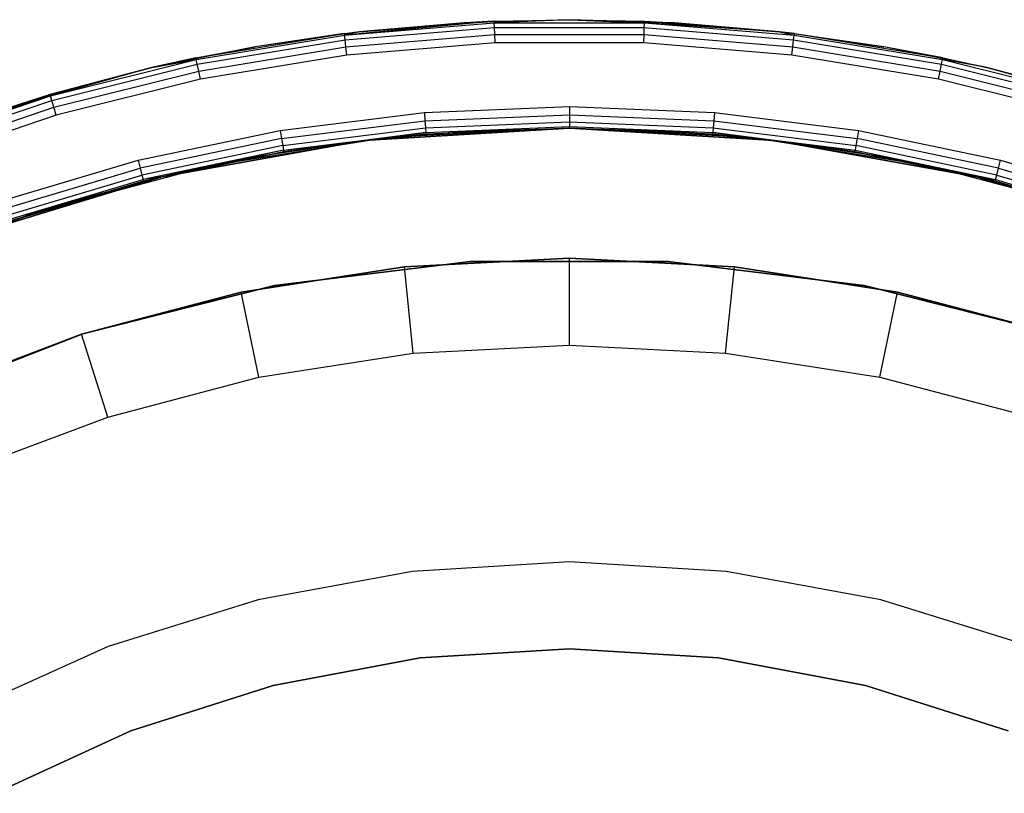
# Model space of a CAD drawing. Extents: x 8.05 to 16.55, y -4.25 to 4.25.
# Tile 13 of 15: x 11.03 to 13.3, y 2.47 to 4.25. Entities that reach past the tile are written whole.
import ezdxf

# ---------------------------------------------------------------- set-up
doc = ezdxf.new("R2010")
doc.units = 0
doc.header["$LTSCALE"] = 2.54
doc.layers.get('0').update_dxf_attribs({"color": 13, "linetype": 'CONTINUOUS'})

# ---------------------------------------------------------------- blocks, each defined once
blk = doc.blocks.new('Z_O_ENIE_HVAR_246E463456_S')
at = {"color": 0}
for p, q in [((-0.1734, 4.2465, -2.45), (-0.5184, 4.2144, -2.4309)), ((-0.1734, 4.2465, -2.45), (-0.5184, 4.2144, -2.4309)), ((-0.4845, 4.2223, -2.45), (-0.1734, 4.2465, -2.45)), ((-0.1734, 4.2465, -2.45), (-0.4845, 4.2223, -8.7263)), ((-0.1734, 4.2465, -2.45), (-0.4845, 4.2223, -8.7263)), ((-0.4845, 4.2223, -2.45), (-0.1734, 4.2465, -2.45)), ((0, 4.25, -2.45), (-0.2426, 4.2431, -8.8628)), ((0, 4.25, -2.45), (-0.2426, 4.2431, -8.8628)), ((0, 4.25, -8.9999), (-0.2426, 4.2431, -8.8628)), ((0, 4.25, -8.9999), (-0.2426, 4.2431, -8.8628)), ((-0.1734, 4.2465, -2.45), (-0.2426, 4.2431, -8.8628)), ((-0.1734, 4.2465, -2.45), (-0.2426, 4.2431, -8.8628)), ((-0.1734, 4.2465, -2.45), (0, 4.25, -2.45)), ((-0.1734, 4.2465, -2.45), (0, 4.25, -2.45)), ((-0.1734, 4.2465, -2.45), (-0.1732, 4.2427, -2.4309)), ((-0.1734, 4.2465, -2.45), (-0.1732, 4.2427, -2.4309)), ((0, 4.25, -2.45), (-0.1732, 4.2427, -2.4309)), ((0, 4.25, -2.45), (-0.1732, 4.2427, -2.4309)), ((0, 4.25, -2.45), (0, 4.25, -8.9999)), ((0, 4.25, -2.45), (0, 4.25, -8.9999)), ((0, 4.25, -2.45), (0.2426, 4.2431, -9.1369)), ((0.2426, 4.2431, -9.1369), (0, 4.25, -8.9999)), ((0, 4.25, -2.45), (0.2426, 4.2431, -9.1369)), ((0, 4.25, -2.45), (0.1734, 4.2465, -2.45)), ((0.2426, 4.2431, -9.1369), (0, 4.25, -8.9999)), ((0, 4.25, -2.45), (0.1734, 4.2465, -2.45)), ((0, 4.25, -2.45), (0.1732, 4.2427, -2.4309)), ((0, 4.25, -2.45), (0.1732, 4.2427, -2.4309)), ((0.1734, 4.2465, -2.45), (0.1732, 4.2427, -2.4309)), ((0.1734, 4.2465, -2.45), (0.1732, 4.2427, -2.4309)), ((0.1734, 4.2465, -2.45), (0.2426, 4.2431, -9.1369)), ((0.1734, 4.2465, -2.45), (0.2426, 4.2431, -9.1369)), ((0.1734, 4.2465, -2.45), (0.4845, 4.2223, -9.2735)), ((0.1734, 4.2465, -2.45), (0.4845, 4.2223, -2.45)), ((0.1734, 4.2465, -2.45), (0.4845, 4.2223, -9.2735)), ((0.1734, 4.2465, -2.45), (0.4845, 4.2223, -2.45)), ((-0.5184, 4.2144, -2.4309), (-0.1732, 4.2427, -2.4309)), ((-0.5184, 4.2144, -2.4309), (-0.1732, 4.2427, -2.4309)), ((-0.5171, 4.2037, -2.4146), (-0.1728, 4.2318, -2.4146)), ((-0.5171, 4.2037, -2.4146), (-0.1728, 4.2318, -2.4146)), ((-0.2426, 4.2431, -8.8628), (-0.4845, 4.2223, -8.7263)), ((-0.2426, 4.2431, -8.8628), (-0.4845, 4.2223, -8.7263)), ((-0.1732, 4.2427, -2.4309), (0.1732, 4.2427, -2.4309)), ((-0.1728, 4.2318, -2.4146), (-0.1732, 4.2427, -2.4309)), ((-0.1732, 4.2427, -2.4309), (0.1732, 4.2427, -2.4309)), ((-0.1728, 4.2318, -2.4146), (-0.1732, 4.2427, -2.4309)), ((-0.1728, 4.2318, -2.4146), (0.1728, 4.2318, -2.4146)), ((-0.1721, 4.2156, -2.4038), (-0.1728, 4.2318, -2.4146)), ((-0.1728, 4.2318, -2.4146), (0.1728, 4.2318, -2.4146)), ((-0.1721, 4.2156, -2.4038), (-0.1728, 4.2318, -2.4146)), ((0.1721, 4.2156, -2.4038), (0.1728, 4.2318, -2.4146)), ((0.1721, 4.2156, -2.4038), (0.1728, 4.2318, -2.4146)), ((0.1728, 4.2318, -2.4146), (0.1732, 4.2427, -2.4309)), ((0.1728, 4.2318, -2.4146), (0.1732, 4.2427, -2.4309)), ((0.1728, 4.2318, -2.4146), (0.5171, 4.2037, -2.4146)), ((0.1728, 4.2318, -2.4146), (0.5171, 4.2037, -2.4146)), ((0.4845, 4.2223, -2.45), (0.1732, 4.2427, -2.4309)), ((0.1732, 4.2427, -2.4309), (0.5184, 4.2144, -2.4309)), ((0.4845, 4.2223, -2.45), (0.1732, 4.2427, -2.4309)), ((0.1732, 4.2427, -2.4309), (0.5184, 4.2144, -2.4309)), ((0.4845, 4.2223, -9.2735), (0.2426, 4.2431, -9.1369)), ((0.4845, 4.2223, -9.2735), (0.2426, 4.2431, -9.1369)), ((-0.861, 4.1619, -2.45), (-0.5189, 4.2182, -2.45)), ((-0.861, 4.1619, -2.45), (-0.5189, 4.2182, -2.45)), ((-0.8602, 4.1581, -2.4309), (-0.5184, 4.2144, -2.4309)), ((-0.8602, 4.1581, -2.4309), (-0.5184, 4.2144, -2.4309)), ((-0.858, 4.1475, -2.4146), (-0.5171, 4.2037, -2.4146)), ((-0.858, 4.1475, -2.4146), (-0.5171, 4.2037, -2.4146)), ((-0.4845, 4.2223, -2.45), (-0.7247, 4.1878, -8.5906)), ((-0.4845, 4.2223, -2.45), (-0.7247, 4.1878, -8.5906)), ((-0.4845, 4.2223, -8.7263), (-0.7247, 4.1878, -8.5906)), ((-0.4845, 4.2223, -8.7263), (-0.7247, 4.1878, -8.5906)), ((-0.5189, 4.2182, -2.45), (-0.7247, 4.1878, -8.5906)), ((-0.5189, 4.2182, -2.45), (-0.7247, 4.1878, -8.5906)), ((-0.5189, 4.2182, -2.45), (-0.4845, 4.2223, -2.45)), ((-0.5189, 4.2182, -2.45), (-0.4845, 4.2223, -2.45)), ((-0.5189, 4.2182, -2.45), (-0.5184, 4.2144, -2.4309)), ((-0.5189, 4.2182, -2.45), (-0.5184, 4.2144, -2.4309)), ((-0.4845, 4.2223, -2.45), (-0.5184, 4.2144, -2.4309)), ((-0.4845, 4.2223, -2.45), (-0.5184, 4.2144, -2.4309)), ((-0.5171, 4.2037, -2.4146), (-0.5184, 4.2144, -2.4309)), ((-0.5171, 4.2037, -2.4146), (-0.5184, 4.2144, -2.4309)), ((-0.5151, 4.1876, -2.4038), (-0.5171, 4.2037, -2.4146)), ((-0.5151, 4.1876, -2.4038), (-0.5171, 4.2037, -2.4146)), ((-0.5151, 4.1876, -2.4038), (-0.1721, 4.2156, -2.4038)), ((-0.5151, 4.1876, -2.4038), (-0.1721, 4.2156, -2.4038)), ((-0.4845, 4.2223, -2.45), (-0.4845, 4.2223, -8.7263)), ((-0.4845, 4.2223, -2.45), (-0.4845, 4.2223, -8.7263)), ((-0.1721, 4.2156, -2.4038), (0.1721, 4.2156, -2.4038)), ((-0.1713, 4.1965, -2.4), (-0.1721, 4.2156, -2.4038)), ((-0.1721, 4.2156, -2.4038), (0.1721, 4.2156, -2.4038)), ((-0.1713, 4.1965, -2.4), (-0.1721, 4.2156, -2.4038)), ((0.1713, 4.1965, -2.4), (0.1721, 4.2156, -2.4038)), ((0.1713, 4.1965, -2.4), (0.1721, 4.2156, -2.4038)), ((0.1721, 4.2156, -2.4038), (0.5151, 4.1876, -2.4038)), ((0.1721, 4.2156, -2.4038), (0.5151, 4.1876, -2.4038)), ((0.4845, 4.2223, -2.45), (0.4845, 4.2223, -9.2735)), ((0.4845, 4.2223, -2.45), (0.4845, 4.2223, -9.2735)), ((0.4845, 4.2223, -2.45), (0.5189, 4.2182, -2.45)), ((0.5189, 4.2182, -2.45), (0.4845, 4.2223, -9.2735)), ((0.5189, 4.2182, -2.45), (0.4845, 4.2223, -9.2735)), ((0.7247, 4.1878, -9.4091), (0.4845, 4.2223, -9.2735)), ((0.7247, 4.1878, -9.4091), (0.4845, 4.2223, -9.2735)), ((0.4845, 4.2223, -2.45), (0.5189, 4.2182, -2.45)), ((0.4845, 4.2223, -2.45), (0.5184, 4.2144, -2.4309)), ((0.4845, 4.2223, -2.45), (0.5184, 4.2144, -2.4309)), ((0.5151, 4.1876, -2.4038), (0.5171, 4.2037, -2.4146)), ((0.5151, 4.1876, -2.4038), (0.5171, 4.2037, -2.4146)), ((0.5171, 4.2037, -2.4146), (0.5184, 4.2144, -2.4309)), ((0.5171, 4.2037, -2.4146), (0.5184, 4.2144, -2.4309)), ((0.5171, 4.2037, -2.4146), (0.858, 4.1475, -2.4146)), ((0.5171, 4.2037, -2.4146), (0.858, 4.1475, -2.4146)), ((0.5189, 4.2182, -2.45), (0.5184, 4.2144, -2.4309)), ((0.5189, 4.2182, -2.45), (0.5184, 4.2144, -2.4309)), ((0.5184, 4.2144, -2.4309), (0.8602, 4.1581, -2.4309)), ((0.5184, 4.2144, -2.4309), (0.8602, 4.1581, -2.4309)), ((0.5189, 4.2182, -2.45), (0.7247, 4.1878, -9.4091)), ((0.5189, 4.2182, -2.45), (0.7247, 4.1878, -9.4091)), ((0.5189, 4.2182, -2.45), (0.861, 4.1619, -2.45)), ((0.5189, 4.2182, -2.45), (0.861, 4.1619, -2.45)), ((-0.7247, 4.1878, -8.5906), (-0.9626, 4.1396, -8.4562)), ((-0.7247, 4.1878, -8.5906), (-0.9626, 4.1396, -8.4562)), ((-0.861, 4.1619, -2.45), (-0.7247, 4.1878, -8.5906)), ((-0.861, 4.1619, -2.45), (-0.7247, 4.1878, -8.5906)), ((-0.8547, 4.1316, -2.4038), (-0.5151, 4.1876, -2.4038)), ((-0.8547, 4.1316, -2.4038), (-0.5151, 4.1876, -2.4038)), ((-0.5128, 4.1686, -2.4), (-0.5151, 4.1876, -2.4038)), ((-0.5128, 4.1686, -2.4), (-0.5151, 4.1876, -2.4038)), ((-0.1713, 4.1965, -2.4), (-0.5128, 4.1686, -2.4)), ((-0.1713, 4.1965, -2.4), (-0.5128, 4.1686, -2.4)), ((0.1713, 4.1965, -2.4), (-0.1713, 4.1965, -2.4)), ((0.1713, 4.1965, -2.4), (-0.1713, 4.1965, -2.4)), ((0.5128, 4.1686, -2.4), (0.1713, 4.1965, -2.4)), ((0.5128, 4.1686, -2.4), (0.1713, 4.1965, -2.4)), ((0.5128, 4.1686, -2.4), (0.5151, 4.1876, -2.4038)), ((0.5128, 4.1686, -2.4), (0.5151, 4.1876, -2.4038)), ((0.5151, 4.1876, -2.4038), (0.8547, 4.1316, -2.4038)), ((0.5151, 4.1876, -2.4038), (0.8547, 4.1316, -2.4038)), ((0.861, 4.1619, -2.45), (0.7247, 4.1878, -9.4091)), ((0.861, 4.1619, -2.45), (0.7247, 4.1878, -9.4091)), ((0.9626, 4.1396, -9.5435), (0.7247, 4.1878, -9.4091)), ((0.9626, 4.1396, -9.5435), (0.7247, 4.1878, -9.4091)), ((-1.1963, 4.0742, -2.4309), (-0.8602, 4.1581, -2.4309)), ((-1.1963, 4.0742, -2.4309), (-0.8602, 4.1581, -2.4309)), ((-0.9626, 4.1396, -2.45), (-0.861, 4.1619, -2.45)), ((-0.861, 4.1619, -2.45), (-0.9626, 4.1396, -8.4562)), ((-0.861, 4.1619, -2.45), (-0.9626, 4.1396, -8.4562)), ((-0.9626, 4.1396, -2.45), (-0.861, 4.1619, -2.45)), ((-0.9626, 4.1396, -2.45), (-0.8602, 4.1581, -2.4309)), ((-0.9626, 4.1396, -2.45), (-0.8602, 4.1581, -2.4309)), ((-0.861, 4.1619, -2.45), (-0.8602, 4.1581, -2.4309)), ((-0.861, 4.1619, -2.45), (-0.8602, 4.1581, -2.4309)), ((-0.858, 4.1475, -2.4146), (-0.8602, 4.1581, -2.4309)), ((-0.858, 4.1475, -2.4146), (-0.8602, 4.1581, -2.4309)), ((-0.5128, 4.1686, -2.4), (-0.8509, 4.1129, -2.4)), ((-0.5128, 4.1686, -2.4), (-0.8509, 4.1129, -2.4)), ((0.8509, 4.1129, -2.4), (0.5128, 4.1686, -2.4)), ((0.8509, 4.1129, -2.4), (0.5128, 4.1686, -2.4)), ((0.858, 4.1475, -2.4146), (0.8602, 4.1581, -2.4309)), ((0.858, 4.1475, -2.4146), (0.8602, 4.1581, -2.4309)), ((0.861, 4.1619, -2.45), (0.8602, 4.1581, -2.4309)), ((0.861, 4.1619, -2.45), (0.8602, 4.1581, -2.4309)), ((0.9626, 4.1396, -2.45), (0.8602, 4.1581, -2.4309)), ((0.8602, 4.1581, -2.4309), (1.1963, 4.0742, -2.4309)), ((0.9626, 4.1396, -2.45), (0.8602, 4.1581, -2.4309)), ((0.8602, 4.1581, -2.4309), (1.1963, 4.0742, -2.4309)), ((0.861, 4.1619, -2.45), (0.9626, 4.1396, -9.5435)), ((0.861, 4.1619, -2.45), (0.9626, 4.1396, -9.5435)), ((0.861, 4.1619, -2.45), (0.9626, 4.1396, -2.45)), ((0.861, 4.1619, -2.45), (0.9626, 4.1396, -2.45)), ((-1.1974, 4.0778, -2.45), (-0.9626, 4.1396, -2.45)), ((-0.9626, 4.1396, -8.4562), (-1.1974, 4.0778, -8.3237)), ((-0.9626, 4.1396, -8.4562), (-1.1974, 4.0778, -8.3237)), ((-1.1974, 4.0778, -2.45), (-0.9626, 4.1396, -2.45)), ((-0.9626, 4.1396, -2.45), (-1.1963, 4.0742, -2.4309)), ((-0.9626, 4.1396, -2.45), (-1.1963, 4.0742, -2.4309)), ((-1.1932, 4.0638, -2.4146), (-0.858, 4.1475, -2.4146)), ((-1.1932, 4.0638, -2.4146), (-0.858, 4.1475, -2.4146)), ((-0.9626, 4.1396, -2.45), (-0.9626, 4.1396, -8.4562)), ((-0.9626, 4.1396, -2.45), (-0.9626, 4.1396, -8.4562)), ((-0.8547, 4.1316, -2.4038), (-0.858, 4.1475, -2.4146)), ((-0.8547, 4.1316, -2.4038), (-0.858, 4.1475, -2.4146)), ((0.8547, 4.1316, -2.4038), (0.858, 4.1475, -2.4146)), ((0.8547, 4.1316, -2.4038), (0.858, 4.1475, -2.4146)), ((0.858, 4.1475, -2.4146), (1.1932, 4.0638, -2.4146)), ((0.858, 4.1475, -2.4146), (1.1932, 4.0638, -2.4146)), ((0.9626, 4.1396, -2.45), (0.9626, 4.1396, -9.5435)), ((0.9626, 4.1396, -2.45), (0.9626, 4.1396, -9.5435)), ((0.9626, 4.1396, -2.45), (1.1974, 4.0778, -2.45)), ((1.1974, 4.0778, -9.676), (0.9626, 4.1396, -9.5435)), ((1.1974, 4.0778, -9.676), (0.9626, 4.1396, -9.5435)), ((1.1963, 4.0742, -2.4309), (0.9626, 4.1396, -2.45)), ((0.9626, 4.1396, -2.45), (1.1974, 4.0778, -2.45)), ((1.1963, 4.0742, -2.4309), (0.9626, 4.1396, -2.45)), ((-1.1887, 4.0482, -2.4038), (-0.8547, 4.1316, -2.4038)), ((-1.1887, 4.0482, -2.4038), (-0.8547, 4.1316, -2.4038)), ((-0.8509, 4.1129, -2.4), (-1.1833, 4.0299, -2.4)), ((-0.8509, 4.1129, -2.4), (-1.1833, 4.0299, -2.4)), ((-0.8509, 4.1129, -2.4), (-0.8547, 4.1316, -2.4038)), ((-0.8509, 4.1129, -2.4), (-0.8547, 4.1316, -2.4038)), ((0.8509, 4.1129, -2.4), (0.8547, 4.1316, -2.4038)), ((0.8509, 4.1129, -2.4), (0.8547, 4.1316, -2.4038)), ((1.1833, 4.0299, -2.4), (0.8509, 4.1129, -2.4)), ((1.1833, 4.0299, -2.4), (0.8509, 4.1129, -2.4)), ((0.8547, 4.1316, -2.4038), (1.1887, 4.0482, -2.4038)), ((0.8547, 4.1316, -2.4038), (1.1887, 4.0482, -2.4038)), ((-1.5244, 3.9631, -2.4309), (-1.1963, 4.0742, -2.4309)), ((-1.5244, 3.9631, -2.4309), (-1.1963, 4.0742, -2.4309)), ((-1.4282, 4.0028, -2.45), (-1.1974, 4.0778, -2.45)), ((-1.1974, 4.0778, -8.3237), (-1.4282, 4.0028, -8.1933)), ((-1.1974, 4.0778, -8.3237), (-1.4282, 4.0028, -8.1933)), ((-1.4282, 4.0028, -2.45), (-1.1974, 4.0778, -2.45)), ((-1.1963, 4.0742, -2.4309), (-1.4282, 4.0028, -2.45)), ((-1.1963, 4.0742, -2.4309), (-1.4282, 4.0028, -2.45)), ((-1.1974, 4.0778, -2.45), (-1.1974, 4.0778, -8.3237)), ((-1.1974, 4.0778, -2.45), (-1.1974, 4.0778, -8.3237)), ((-1.1974, 4.0778, -2.45), (-1.1963, 4.0742, -2.4309)), ((-1.1974, 4.0778, -2.45), (-1.1963, 4.0742, -2.4309)), ((-1.1932, 4.0638, -2.4146), (-1.1963, 4.0742, -2.4309)), ((-1.1932, 4.0638, -2.4146), (-1.1963, 4.0742, -2.4309)), ((-1.5205, 3.953, -2.4146), (-1.1932, 4.0638, -2.4146)), ((-1.5205, 3.953, -2.4146), (-1.1932, 4.0638, -2.4146)), ((-1.5147, 3.9379, -2.4038), (-1.1887, 4.0482, -2.4038)), ((-1.5147, 3.9379, -2.4038), (-1.1887, 4.0482, -2.4038)), ((-1.1887, 4.0482, -2.4038), (-1.1932, 4.0638, -2.4146)), ((-1.1887, 4.0482, -2.4038), (-1.1932, 4.0638, -2.4146)), ((-1.1833, 4.0299, -2.4), (-1.1887, 4.0482, -2.4038)), ((-1.1833, 4.0299, -2.4), (-1.1887, 4.0482, -2.4038)), ((-0.3344, 4.0362, -2.4), (0, 4.05, -2.4)), ((-0.3344, 4.0362, -2.4), (0, 4.05, -2.4)), ((0, 4.05, -2.4), (0.3344, 4.0362, -2.4)), ((0, 4.05, -2.4), (0.3344, 4.0362, -2.4)), ((0, 4.05, -2.4), (0, 4.0309, -2.4038)), ((0, 4.05, -2.4), (0, 4.0309, -2.4038)), ((-1.1833, 4.0299, -2.4), (-1.5078, 3.92, -2.4)), ((-1.1833, 4.0299, -2.4), (-1.5078, 3.92, -2.4)), ((-0.6666, 3.9948, -2.4), (-0.3344, 4.0362, -2.4)), ((-0.6666, 3.9948, -2.4), (-0.3344, 4.0362, -2.4)), ((-0.3344, 4.0362, -2.4), (-0.3329, 4.0171, -2.4038)), ((-0.3344, 4.0362, -2.4), (-0.3329, 4.0171, -2.4038)), ((-0.3329, 4.0171, -2.4038), (0, 4.0309, -2.4038)), ((-0.3329, 4.0171, -2.4038), (0, 4.0309, -2.4038)), ((0, 4.0309, -2.4038), (0.3329, 4.0171, -2.4038)), ((0, 4.0309, -2.4038), (0.3329, 4.0171, -2.4038)), ((0, 4.0309, -2.4038), (0, 4.0146, -2.4146)), ((0, 4.0309, -2.4038), (0, 4.0146, -2.4146)), ((0.3344, 4.0362, -2.4), (0.3329, 4.0171, -2.4038)), ((0.3344, 4.0362, -2.4), (0.3329, 4.0171, -2.4038)), ((0.3344, 4.0362, -2.4), (0.6666, 3.9948, -2.4)), ((0.3344, 4.0362, -2.4), (0.6666, 3.9948, -2.4)), ((-0.6635, 3.9759, -2.4038), (-0.3329, 4.0171, -2.4038)), ((-0.6635, 3.9759, -2.4038), (-0.3329, 4.0171, -2.4038)), ((-0.6608, 3.9599, -2.4146), (-0.3315, 4.0009, -2.4146)), ((-0.6608, 3.9599, -2.4146), (-0.3315, 4.0009, -2.4146)), ((-0.4731, 3.9719, -6), (0, 4, -6)), ((-0.4731, 3.9719, -8.7327), (0, 4, -6.1)), ((0, 4, -6.1), (-0.4731, 3.9719, -6.1)), ((-0.4731, 3.9719, -8.7327), (0, 4, -6.1)), ((-0.4731, 3.9719, -6), (0, 4, -6)), ((0, 4, -6.1), (-0.4731, 3.9719, -6.1)), ((0, 4, -2.4), (-0.4181, 3.9781, -2.4)), ((0, 4, -2.4), (-0.4181, 3.9781, -2.4)), ((0, 4, -2.7), (-0.4181, 3.9781, -2.7)), ((0, 4, -2.7), (-0.4181, 3.9781, -2.7)), ((-0.3329, 4.0171, -2.4038), (-0.3315, 4.0009, -2.4146)), ((-0.3329, 4.0171, -2.4038), (-0.3315, 4.0009, -2.4146)), ((-0.3315, 4.0009, -2.4146), (0, 4.0146, -2.4146)), ((-0.3315, 4.0009, -2.4146), (0, 4.0146, -2.4146)), ((-0.3315, 4.0009, -2.4146), (-0.3306, 3.9901, -2.4309)), ((-0.3315, 4.0009, -2.4146), (-0.3306, 3.9901, -2.4309)), ((-0.3306, 3.9901, -2.4309), (0, 4.0038, -2.4309)), ((-0.3306, 3.9901, -2.4309), (0, 4.0038, -2.4309)), ((0, 4, -6), (-0.3303, 3.9863, -2.45)), ((0, 4, -2.45), (-0.3303, 3.9863, -2.45)), ((0, 4, -6), (-0.3303, 3.9863, -2.45)), ((0, 4, -2.45), (-0.3303, 3.9863, -2.45)), ((-0.237, 3.993, -8.866), (0, 4, -6.1)), ((-0.237, 3.993, -8.866), (0, 4, -6.1)), ((-0.237, 3.993, -8.866), (0, 4, -8.9999)), ((-0.237, 3.993, -8.866), (0, 4, -8.9999)), ((0, 4.0146, -2.4146), (0.3315, 4.0009, -2.4146)), ((0, 4.0146, -2.4146), (0.3315, 4.0009, -2.4146)), ((0, 4.0146, -2.4146), (0, 4.0038, -2.4309)), ((0, 4.0146, -2.4146), (0, 4.0038, -2.4309)), ((0, 4.0038, -2.4309), (0.3306, 3.9901, -2.4309)), ((0, 4, -2.45), (0, 4.0038, -2.4309)), ((0, 4.0038, -2.4309), (0.3306, 3.9901, -2.4309)), ((0, 4, -2.45), (0, 4.0038, -2.4309)), ((0.3303, 3.9863, -2.45), (0, 4, -6)), ((0, 4, -6), (0.4731, 3.9719, -6)), ((0.3303, 3.9863, -2.45), (0, 4, -6)), ((0.3303, 3.9863, -2.45), (0, 4, -2.45)), ((0, 4, -2.45), (0, 4, -6)), ((0, 4, -2.45), (0, 4, -6)), ((0.4731, 3.9719, -6.1), (0, 4, -6.1)), ((0, 4, -6.1), (0.237, 3.993, -9.1337)), ((0, 4, -6.1), (0.237, 3.993, -9.1337)), ((0, 4, -6.1), (0, 4, -8.9999)), ((0, 4, -8.9999), (0.237, 3.993, -9.1337)), ((0, 4, -6.1), (0, 4, -8.9999)), ((0, 4, -8.9999), (0.237, 3.993, -9.1337)), ((0, 4, -6), (0.4731, 3.9719, -6)), ((0.4731, 3.9719, -6.1), (0, 4, -6.1)), ((0.3303, 3.9863, -2.45), (0, 4, -2.45)), ((0.4181, 3.9781, -2.4), (0, 4, -2.4)), ((0, 4, -2.7), (0, 4, -2.4)), ((0.4181, 3.9781, -2.7), (0, 4, -2.7)), ((0, 4, -2.7), (0, 4, -2.4)), ((0.4181, 3.9781, -2.4), (0, 4, -2.4)), ((0.4181, 3.9781, -2.7), (0, 4, -2.7)), ((0.3315, 4.0009, -2.4146), (0.3306, 3.9901, -2.4309)), ((0.3315, 4.0009, -2.4146), (0.3306, 3.9901, -2.4309)), ((0.3329, 4.0171, -2.4038), (0.3315, 4.0009, -2.4146)), ((0.3329, 4.0171, -2.4038), (0.3315, 4.0009, -2.4146)), ((0.3315, 4.0009, -2.4146), (0.6608, 3.9599, -2.4146)), ((0.3315, 4.0009, -2.4146), (0.6608, 3.9599, -2.4146)), ((0.3329, 4.0171, -2.4038), (0.6635, 3.9759, -2.4038)), ((0.3329, 4.0171, -2.4038), (0.6635, 3.9759, -2.4038)), ((-0.9942, 3.9261, -2.4), (-0.6666, 3.9948, -2.4)), ((-0.9942, 3.9261, -2.4), (-0.6666, 3.9948, -2.4)), ((-0.6635, 3.9759, -2.4038), (-0.9895, 3.9075, -2.4038)), ((-0.6635, 3.9759, -2.4038), (-0.9895, 3.9075, -2.4038)), ((-0.4181, 3.9781, -2.4), (-0.8316, 3.9126, -2.4)), ((-0.4181, 3.9781, -2.7), (-0.8316, 3.9126, -2.7)), ((-0.4181, 3.9781, -2.4), (-0.8316, 3.9126, -2.4)), ((-0.4181, 3.9781, -2.7), (-0.8316, 3.9126, -2.7)), ((-0.6666, 3.9948, -2.4), (-0.6635, 3.9759, -2.4038)), ((-0.6666, 3.9948, -2.4), (-0.6635, 3.9759, -2.4038)), ((-0.6635, 3.9759, -2.4038), (-0.6608, 3.9599, -2.4146)), ((-0.6635, 3.9759, -2.4038), (-0.6608, 3.9599, -2.4146)), ((-0.659, 3.9492, -2.4309), (-0.3306, 3.9901, -2.4309)), ((-0.659, 3.9492, -2.4309), (-0.3306, 3.9901, -2.4309)), ((-0.4731, 3.9719, -8.7327), (-0.237, 3.993, -8.866)), ((-0.4731, 3.9719, -8.7327), (-0.237, 3.993, -8.866)), ((-0.3306, 3.9901, -2.4309), (-0.4731, 3.9719, -2.45)), ((-0.3306, 3.9901, -2.4309), (-0.4731, 3.9719, -2.45)), ((-0.3303, 3.9863, -2.45), (-0.4731, 3.9719, -6)), ((-0.3303, 3.9863, -2.45), (-0.4731, 3.9719, -6)), ((-0.3303, 3.9863, -2.45), (-0.4731, 3.9719, -2.45)), ((-0.3303, 3.9863, -2.45), (-0.4731, 3.9719, -2.45)), ((-0.4181, 3.9781, -2.7), (-0.4181, 3.9781, -2.4)), ((-0.4181, 3.9781, -2.7), (-0.4181, 3.9781, -2.4)), ((-0.3303, 3.9863, -2.45), (-0.3306, 3.9901, -2.4309)), ((-0.3303, 3.9863, -2.45), (-0.3306, 3.9901, -2.4309)), ((0.4731, 3.9719, -6.1), (0.237, 3.993, -9.1337)), ((0.237, 3.993, -9.1337), (0.4731, 3.9719, -9.267)), ((0.4731, 3.9719, -6.1), (0.237, 3.993, -9.1337)), ((0.237, 3.993, -9.1337), (0.4731, 3.9719, -9.267)), ((0.3303, 3.9863, -2.45), (0.3306, 3.9901, -2.4309)), ((0.3303, 3.9863, -2.45), (0.3306, 3.9901, -2.4309)), ((0.4731, 3.9719, -2.45), (0.3303, 3.9863, -2.45)), ((0.3303, 3.9863, -2.45), (0.4731, 3.9719, -6)), ((0.3303, 3.9863, -2.45), (0.4731, 3.9719, -6)), ((0.4731, 3.9719, -2.45), (0.3303, 3.9863, -2.45)), ((0.3306, 3.9901, -2.4309), (0.659, 3.9492, -2.4309)), ((0.4731, 3.9719, -2.45), (0.3306, 3.9901, -2.4309)), ((0.4731, 3.9719, -2.45), (0.3306, 3.9901, -2.4309)), ((0.3306, 3.9901, -2.4309), (0.659, 3.9492, -2.4309)), ((0.8316, 3.9126, -2.4), (0.4181, 3.9781, -2.4)), ((0.8316, 3.9126, -2.7), (0.4181, 3.9781, -2.7)), ((0.4181, 3.9781, -2.7), (0.4181, 3.9781, -2.4)), ((0.8316, 3.9126, -2.4), (0.4181, 3.9781, -2.4)), ((0.4181, 3.9781, -2.7), (0.4181, 3.9781, -2.4)), ((0.8316, 3.9126, -2.7), (0.4181, 3.9781, -2.7)), ((0.6635, 3.9759, -2.4038), (0.6608, 3.9599, -2.4146)), ((0.6635, 3.9759, -2.4038), (0.6608, 3.9599, -2.4146)), ((0.6666, 3.9948, -2.4), (0.6635, 3.9759, -2.4038)), ((0.6666, 3.9948, -2.4), (0.6635, 3.9759, -2.4038)), ((0.9895, 3.9075, -2.4038), (0.6635, 3.9759, -2.4038)), ((0.9895, 3.9075, -2.4038), (0.6635, 3.9759, -2.4038)), ((0.6666, 3.9948, -2.4), (0.9942, 3.9261, -2.4)), ((0.6666, 3.9948, -2.4), (0.9942, 3.9261, -2.4)), ((-0.6608, 3.9599, -2.4146), (-0.9855, 3.8918, -2.4146)), ((-0.6608, 3.9599, -2.4146), (-0.9855, 3.8918, -2.4146)), ((-0.9395, 3.8881, -6), (-0.4731, 3.9719, -6)), ((-0.4731, 3.9719, -6.1), (-0.9395, 3.8881, -6.1)), ((-0.9395, 3.8881, -8.4693), (-0.4731, 3.9719, -6.1)), ((-0.9395, 3.8881, -8.4693), (-0.4731, 3.9719, -6.1)), ((-0.9395, 3.8881, -6), (-0.4731, 3.9719, -6)), ((-0.4731, 3.9719, -6.1), (-0.9395, 3.8881, -6.1)), ((-0.7076, 3.9369, -8.6003), (-0.4731, 3.9719, -6.1)), ((-0.7076, 3.9369, -8.6003), (-0.4731, 3.9719, -6.1)), ((-0.7076, 3.9369, -8.6003), (-0.4731, 3.9719, -8.7327)), ((-0.7076, 3.9369, -8.6003), (-0.4731, 3.9719, -8.7327)), ((-0.6608, 3.9599, -2.4146), (-0.659, 3.9492, -2.4309)), ((-0.6608, 3.9599, -2.4146), (-0.659, 3.9492, -2.4309)), ((-0.659, 3.9492, -2.4309), (-0.4731, 3.9719, -2.45)), ((-0.659, 3.9492, -2.4309), (-0.4731, 3.9719, -2.45)), ((-0.4731, 3.9719, -6), (-0.6584, 3.9454, -2.45)), ((-0.4731, 3.9719, -6), (-0.6584, 3.9454, -2.45)), ((-0.4731, 3.9719, -2.45), (-0.6584, 3.9454, -2.45)), ((-0.4731, 3.9719, -2.45), (-0.6584, 3.9454, -2.45)), ((-0.4731, 3.9719, -6), (-0.4731, 3.9719, -2.45)), ((-0.4731, 3.9719, -6), (-0.4731, 3.9719, -2.45)), ((-0.4731, 3.9719, -8.7327), (-0.4731, 3.9719, -6.1)), ((-0.4731, 3.9719, -8.7327), (-0.4731, 3.9719, -6.1)), ((0.6584, 3.9454, -2.45), (0.4731, 3.9719, -6)), ((0.4731, 3.9719, -6), (0.9395, 3.8881, -6)), ((0.6584, 3.9454, -2.45), (0.4731, 3.9719, -2.45)), ((0.4731, 3.9719, -2.45), (0.4731, 3.9719, -6)), ((0.6584, 3.9454, -2.45), (0.4731, 3.9719, -6)), ((0.4731, 3.9719, -2.45), (0.4731, 3.9719, -6)), ((0.9395, 3.8881, -6.1), (0.4731, 3.9719, -6.1)), ((0.4731, 3.9719, -6.1), (0.7076, 3.9369, -9.3994)), ((0.4731, 3.9719, -6.1), (0.7076, 3.9369, -9.3994)), ((0.4731, 3.9719, -6.1), (0.4731, 3.9719, -9.267)), ((0.4731, 3.9719, -9.267), (0.7076, 3.9369, -9.3994)), ((0.4731, 3.9719, -6.1), (0.4731, 3.9719, -9.267)), ((0.4731, 3.9719, -9.267), (0.7076, 3.9369, -9.3994)), ((0.4731, 3.9719, -6), (0.9395, 3.8881, -6)), ((0.9395, 3.8881, -6.1), (0.4731, 3.9719, -6.1)), ((0.4731, 3.9719, -2.45), (0.659, 3.9492, -2.4309)), ((0.4731, 3.9719, -2.45), (0.659, 3.9492, -2.4309)), ((0.6584, 3.9454, -2.45), (0.4731, 3.9719, -2.45)), ((0.6608, 3.9599, -2.4146), (0.659, 3.9492, -2.4309)), ((0.6608, 3.9599, -2.4146), (0.659, 3.9492, -2.4309)), ((0.9855, 3.8918, -2.4146), (0.6608, 3.9599, -2.4146)), ((0.9855, 3.8918, -2.4146), (0.6608, 3.9599, -2.4146)), ((-0.659, 3.9492, -2.4309), (-0.9829, 3.8813, -2.4309)), ((-0.659, 3.9492, -2.4309), (-0.9829, 3.8813, -2.4309)), ((-0.659, 3.9492, -2.4309), (-0.9395, 3.8881, -2.45)), ((-0.659, 3.9492, -2.4309), (-0.9395, 3.8881, -2.45)), ((-0.9395, 3.8881, -6), (-0.6584, 3.9454, -2.45)), ((-0.6584, 3.9454, -2.45), (-0.9395, 3.8881, -2.45)), ((-0.9395, 3.8881, -6), (-0.6584, 3.9454, -2.45)), ((-0.6584, 3.9454, -2.45), (-0.9395, 3.8881, -2.45)), ((-0.9395, 3.8881, -8.4693), (-0.7076, 3.9369, -8.6003)), ((-0.9395, 3.8881, -8.4693), (-0.7076, 3.9369, -8.6003)), ((-0.6584, 3.9454, -2.45), (-0.659, 3.9492, -2.4309)), ((-0.6584, 3.9454, -2.45), (-0.659, 3.9492, -2.4309)), ((0.6584, 3.9454, -2.45), (0.659, 3.9492, -2.4309)), ((0.6584, 3.9454, -2.45), (0.659, 3.9492, -2.4309)), ((0.9395, 3.8881, -2.45), (0.6584, 3.9454, -2.45)), ((0.6584, 3.9454, -2.45), (0.9395, 3.8881, -6)), ((0.6584, 3.9454, -2.45), (0.9395, 3.8881, -6)), ((0.6584, 3.9454, -2.45), (0.9829, 3.8813, -2.4309)), ((0.6584, 3.9454, -2.45), (0.9829, 3.8813, -2.4309)), ((0.9395, 3.8881, -2.45), (0.6584, 3.9454, -2.45)), ((0.659, 3.9492, -2.4309), (0.9829, 3.8813, -2.4309)), ((0.659, 3.9492, -2.4309), (0.9829, 3.8813, -2.4309)), ((0.9395, 3.8881, -6.1), (0.7076, 3.9369, -9.3994)), ((0.7076, 3.9369, -9.3994), (0.9395, 3.8881, -9.5304)), ((0.9395, 3.8881, -6.1), (0.7076, 3.9369, -9.3994)), ((0.7076, 3.9369, -9.3994), (0.9395, 3.8881, -9.5304)), ((-1.315, 3.8306, -2.4), (-0.9942, 3.9261, -2.4)), ((-1.315, 3.8306, -2.4), (-0.9942, 3.9261, -2.4)), ((-1.3088, 3.8125, -2.4038), (-0.9895, 3.9075, -2.4038)), ((-1.3088, 3.8125, -2.4038), (-0.9895, 3.9075, -2.4038)), ((-0.8316, 3.9126, -2.4), (-1.2361, 3.8042, -2.4)), ((-0.8316, 3.9126, -2.7), (-1.2361, 3.8042, -2.7)), ((-0.8316, 3.9126, -2.4), (-1.2361, 3.8042, -2.4)), ((-0.8316, 3.9126, -2.7), (-1.2361, 3.8042, -2.7)), ((-0.9942, 3.9261, -2.4), (-0.9895, 3.9075, -2.4038)), ((-0.9942, 3.9261, -2.4), (-0.9895, 3.9075, -2.4038)), ((-0.9895, 3.9075, -2.4038), (-0.9855, 3.8918, -2.4146)), ((-0.9895, 3.9075, -2.4038), (-0.9855, 3.8918, -2.4146)), ((-0.8316, 3.9126, -2.7), (-0.8316, 3.9126, -2.4)), ((-0.8316, 3.9126, -2.7), (-0.8316, 3.9126, -2.4)), ((1.2361, 3.8042, -2.4), (0.8316, 3.9126, -2.4)), ((1.2361, 3.8042, -2.7), (0.8316, 3.9126, -2.7)), ((0.8316, 3.9126, -2.7), (0.8316, 3.9126, -2.4)), ((1.2361, 3.8042, -2.4), (0.8316, 3.9126, -2.4)), ((0.8316, 3.9126, -2.7), (0.8316, 3.9126, -2.4)), ((1.2361, 3.8042, -2.7), (0.8316, 3.9126, -2.7)), ((0.9855, 3.8918, -2.4146), (0.9895, 3.9075, -2.4038)), ((0.9855, 3.8918, -2.4146), (0.9895, 3.9075, -2.4038)), ((0.9895, 3.9075, -2.4038), (0.9942, 3.9261, -2.4)), ((0.9895, 3.9075, -2.4038), (0.9942, 3.9261, -2.4)), ((0.9895, 3.9075, -2.4038), (1.3088, 3.8125, -2.4038)), ((0.9895, 3.9075, -2.4038), (1.3088, 3.8125, -2.4038)), ((0.9942, 3.9261, -2.4), (1.315, 3.8306, -2.4)), ((0.9942, 3.9261, -2.4), (1.315, 3.8306, -2.4)), ((-1.3928, 3.7497, -6), (-0.9395, 3.8881, -6)), ((-1.3928, 3.7497, -8.2133), (-0.9395, 3.8881, -6.1)), ((-0.9395, 3.8881, -6.1), (-1.3928, 3.7497, -6.1)), ((-1.3928, 3.7497, -8.2133), (-0.9395, 3.8881, -6.1)), ((-1.3928, 3.7497, -6), (-0.9395, 3.8881, -6)), ((-0.9395, 3.8881, -6.1), (-1.3928, 3.7497, -6.1)), ((-1.3036, 3.7971, -2.4146), (-0.9855, 3.8918, -2.4146)), ((-1.3036, 3.7971, -2.4146), (-0.9855, 3.8918, -2.4146)), ((-1.2988, 3.7833, -2.45), (-0.9395, 3.8881, -6)), ((-1.2988, 3.7833, -2.45), (-0.9395, 3.8881, -6)), ((-1.1682, 3.8256, -8.3401), (-0.9395, 3.8881, -6.1)), ((-1.1682, 3.8256, -8.3401), (-0.9395, 3.8881, -6.1)), ((-1.1682, 3.8256, -8.3401), (-0.9395, 3.8881, -8.4693)), ((-1.1682, 3.8256, -8.3401), (-0.9395, 3.8881, -8.4693)), ((-0.9855, 3.8918, -2.4146), (-0.9829, 3.8813, -2.4309)), ((-0.9855, 3.8918, -2.4146), (-0.9829, 3.8813, -2.4309)), ((-0.9395, 3.8881, -2.45), (-0.9829, 3.8813, -2.4309)), ((-0.9395, 3.8881, -2.45), (-0.9829, 3.8813, -2.4309)), ((-0.9395, 3.8881, -2.45), (-0.9819, 3.8776, -2.45)), ((-0.9819, 3.8776, -2.45), (-0.9395, 3.8881, -6)), ((-0.9819, 3.8776, -2.45), (-0.9395, 3.8881, -6)), ((-0.9395, 3.8881, -2.45), (-0.9819, 3.8776, -2.45)), ((-0.9395, 3.8881, -2.45), (-0.9395, 3.8881, -6)), ((-0.9395, 3.8881, -2.45), (-0.9395, 3.8881, -6)), ((-0.9395, 3.8881, -6.1), (-0.9395, 3.8881, -8.4693)), ((-0.9395, 3.8881, -6.1), (-0.9395, 3.8881, -8.4693)), ((0.9819, 3.8776, -2.45), (0.9395, 3.8881, -6)), ((0.9395, 3.8881, -6), (1.2988, 3.7833, -2.45)), ((0.9395, 3.8881, -6), (1.2988, 3.7833, -2.45)), ((0.9395, 3.8881, -6), (1.3928, 3.7497, -6)), ((0.9819, 3.8776, -2.45), (0.9395, 3.8881, -2.45)), ((0.9395, 3.8881, -2.45), (0.9395, 3.8881, -6)), ((0.9819, 3.8776, -2.45), (0.9395, 3.8881, -6)), ((0.9395, 3.8881, -2.45), (0.9395, 3.8881, -6)), ((1.3928, 3.7497, -6.1), (0.9395, 3.8881, -6.1)), ((0.9395, 3.8881, -6.1), (1.1682, 3.8256, -9.6596)), ((0.9395, 3.8881, -6.1), (1.1682, 3.8256, -9.6596)), ((0.9395, 3.8881, -6.1), (0.9395, 3.8881, -9.5304)), ((0.9395, 3.8881, -9.5304), (1.1682, 3.8256, -9.6596)), ((0.9395, 3.8881, -6.1), (0.9395, 3.8881, -9.5304)), ((0.9395, 3.8881, -9.5304), (1.1682, 3.8256, -9.6596)), ((0.9395, 3.8881, -6), (1.3928, 3.7497, -6)), ((1.3928, 3.7497, -6.1), (0.9395, 3.8881, -6.1)), ((0.9395, 3.8881, -2.45), (0.9829, 3.8813, -2.4309)), ((0.9395, 3.8881, -2.45), (0.9829, 3.8813, -2.4309)), ((0.9819, 3.8776, -2.45), (0.9395, 3.8881, -2.45)), ((0.9829, 3.8813, -2.4309), (0.9855, 3.8918, -2.4146)), ((0.9829, 3.8813, -2.4309), (0.9855, 3.8918, -2.4146)), ((0.9855, 3.8918, -2.4146), (1.3036, 3.7971, -2.4146)), ((0.9855, 3.8918, -2.4146), (1.3036, 3.7971, -2.4146)), ((-1.3, 3.7869, -2.4309), (-0.9829, 3.8813, -2.4309)), ((-1.3, 3.7869, -2.4309), (-0.9829, 3.8813, -2.4309)), ((-0.9819, 3.8776, -2.45), (-1.2988, 3.7833, -2.45)), ((-0.9819, 3.8776, -2.45), (-1.2988, 3.7833, -2.45)), ((-0.9829, 3.8813, -2.4309), (-0.9819, 3.8776, -2.45)), ((-0.9829, 3.8813, -2.4309), (-0.9819, 3.8776, -2.45)), ((0.9829, 3.8813, -2.4309), (0.9819, 3.8776, -2.45)), ((0.9829, 3.8813, -2.4309), (0.9819, 3.8776, -2.45)), ((1.2988, 3.7833, -2.45), (0.9819, 3.8776, -2.45)), ((1.2988, 3.7833, -2.45), (0.9819, 3.8776, -2.45)), ((0.9829, 3.8813, -2.4309), (1.3, 3.7869, -2.4309)), ((0.9829, 3.8813, -2.4309), (1.3, 3.7869, -2.4309)), ((-1.3928, 3.7497, -8.2133), (-1.1682, 3.8256, -8.3401)), ((-1.3928, 3.7497, -8.2133), (-1.1682, 3.8256, -8.3401)), ((-1.2361, 3.8042, -2.4), (-1.6269, 3.6542, -2.4)), ((-1.2361, 3.8042, -2.7), (-1.6269, 3.6542, -2.7)), ((-1.2361, 3.8042, -2.4), (-1.6269, 3.6542, -2.4)), ((-1.2361, 3.8042, -2.7), (-1.6269, 3.6542, -2.7)), ((-1.2361, 3.8042, -2.7), (-1.2361, 3.8042, -2.4)), ((-1.2361, 3.8042, -2.7), (-1.2361, 3.8042, -2.4)), ((-0.3804, 3.6804, -5.7991), (-0.7568, 3.6218, -5.7991)), ((-0.7568, 3.6218, -4.1991), (-0.3804, 3.6804, -4.1991)), ((-0.7568, 3.6218, -4.1991), (-0.3804, 3.6804, -4.1991)), ((-0.3804, 3.6804, -5.7991), (-0.7568, 3.6218, -5.7991)), ((-0.6799, 3.637, -6), (-0.2278, 3.693, -6)), ((-0.2278, 3.693, -6.1), (-0.6799, 3.637, -6.1)), ((-0.2278, 3.693, -6.1), (-0.6799, 3.637, -6.1)), ((-0.6799, 3.637, -6), (-0.2278, 3.693, -6)), ((0, 3.7, -5.7991), (-0.3804, 3.6804, -5.7991)), ((-0.3804, 3.6804, -4.1991), (0, 3.7, -4.1991)), ((-0.3804, 3.6804, -4.1991), (0, 3.7, -4.1991)), ((0, 3.7, -5.7991), (-0.3804, 3.6804, -5.7991)), ((-0.3804, 3.6804, -5.7991), (-0.3804, 3.6804, -4.1991)), ((-0.3804, 3.6804, -5.7991), (-0.3804, 3.6804, -4.1991)), ((-0.3599, 3.4814, -5.9991), (-0.3804, 3.6804, -5.7991)), ((-0.3599, 3.4814, -5.9991), (-0.3804, 3.6804, -5.7991)), ((-0.2278, 3.693, -6), (0.2278, 3.693, -6)), ((0.2278, 3.693, -6.1), (-0.2278, 3.693, -6.1)), ((-0.2278, 3.693, -6.1), (-0.2278, 3.693, -6)), ((-0.2278, 3.693, -6.1), (-0.2278, 3.693, -6)), ((0.2278, 3.693, -6.1), (-0.2278, 3.693, -6.1)), ((-0.2278, 3.693, -6), (0.2278, 3.693, -6)), ((0.3804, 3.6804, -5.7991), (0, 3.7, -5.7991)), ((0, 3.7, -5.7991), (0, 3.7, -4.1991)), ((0, 3.7, -4.1991), (0.3804, 3.6804, -4.1991)), ((0, 3.7, -5.7991), (0, 3.7, -4.1991)), ((0, 3.7, -4.1991), (0.3804, 3.6804, -4.1991)), ((0, 3.5, -5.9991), (0, 3.7, -5.7991)), ((0.3804, 3.6804, -5.7991), (0, 3.7, -5.7991)), ((0, 3.5, -5.9991), (0, 3.7, -5.7991)), ((0.2278, 3.693, -6), (0.6799, 3.637, -6)), ((0.6799, 3.637, -6.1), (0.2278, 3.693, -6.1)), ((0.2278, 3.693, -6.1), (0.2278, 3.693, -6)), ((0.2278, 3.693, -6.1), (0.2278, 3.693, -6)), ((0.6799, 3.637, -6.1), (0.2278, 3.693, -6.1)), ((0.2278, 3.693, -6), (0.6799, 3.637, -6)), ((0.3599, 3.4814, -5.9991), (0.3804, 3.6804, -5.7991)), ((0.3599, 3.4814, -5.9991), (0.3804, 3.6804, -5.7991)), ((0.7568, 3.6218, -5.7991), (0.3804, 3.6804, -5.7991)), ((0.3804, 3.6804, -5.7991), (0.3804, 3.6804, -4.1991)), ((0.3804, 3.6804, -4.1991), (0.7568, 3.6218, -4.1991)), ((0.3804, 3.6804, -5.7991), (0.3804, 3.6804, -4.1991)), ((0.3804, 3.6804, -4.1991), (0.7568, 3.6218, -4.1991)), ((0.7568, 3.6218, -5.7991), (0.3804, 3.6804, -5.7991)), ((-1.1217, 3.5259, -6), (-0.6799, 3.637, -6)), ((-0.6799, 3.637, -6.1), (-1.1217, 3.5259, -6.1)), ((-0.6799, 3.637, -6.1), (-1.1217, 3.5259, -6.1)), ((-1.1217, 3.5259, -6), (-0.6799, 3.637, -6)), ((-0.6799, 3.637, -6.1), (-0.6799, 3.637, -6)), ((-0.6799, 3.637, -6.1), (-0.6799, 3.637, -6)), ((0.6799, 3.637, -6), (1.1217, 3.5259, -6)), ((1.1217, 3.5259, -6.1), (0.6799, 3.637, -6.1)), ((0.6799, 3.637, -6.1), (0.6799, 3.637, -6)), ((0.6799, 3.637, -6.1), (0.6799, 3.637, -6)), ((1.1217, 3.5259, -6.1), (0.6799, 3.637, -6.1)), ((0.6799, 3.637, -6), (1.1217, 3.5259, -6)), ((-0.7568, 3.6218, -5.7991), (-1.1252, 3.5248, -5.7991)), ((-1.1252, 3.5248, -4.1991), (-0.7568, 3.6218, -4.1991)), ((-1.1252, 3.5248, -4.1991), (-0.7568, 3.6218, -4.1991)), ((-0.7568, 3.6218, -5.7991), (-1.1252, 3.5248, -5.7991)), ((-0.7568, 3.6218, -5.7991), (-0.7568, 3.6218, -4.1991)), ((-0.7568, 3.6218, -5.7991), (-0.7568, 3.6218, -4.1991)), ((-0.7159, 3.426, -5.9991), (-0.7568, 3.6218, -5.7991)), ((-0.7159, 3.426, -5.9991), (-0.7568, 3.6218, -5.7991)), ((0.7159, 3.426, -5.9991), (0.7568, 3.6218, -5.7991)), ((0.7159, 3.426, -5.9991), (0.7568, 3.6218, -5.7991)), ((1.1252, 3.5248, -5.7991), (0.7568, 3.6218, -5.7991)), ((0.7568, 3.6218, -5.7991), (0.7568, 3.6218, -4.1991)), ((0.7568, 3.6218, -4.1991), (1.1252, 3.5248, -4.1991)), ((0.7568, 3.6218, -5.7991), (0.7568, 3.6218, -4.1991)), ((0.7568, 3.6218, -4.1991), (1.1252, 3.5248, -4.1991)), ((1.1252, 3.5248, -5.7991), (0.7568, 3.6218, -5.7991)), ((-1.5465, 3.3613, -6), (-1.1217, 3.5259, -6)), ((-1.1217, 3.5259, -6.1), (-1.5465, 3.3613, -6.1)), ((-1.1217, 3.5259, -6.1), (-1.5465, 3.3613, -6.1)), ((-1.5465, 3.3613, -6), (-1.1217, 3.5259, -6)), ((-1.1252, 3.5248, -5.7991), (-1.4817, 3.3904, -5.7991)), ((-1.4817, 3.3904, -4.1991), (-1.1252, 3.5248, -4.1991)), ((-1.4817, 3.3904, -4.1991), (-1.1252, 3.5248, -4.1991)), ((-1.1252, 3.5248, -5.7991), (-1.4817, 3.3904, -5.7991)), ((-1.1252, 3.5248, -5.7991), (-1.1252, 3.5248, -4.1991)), ((-1.1252, 3.5248, -5.7991), (-1.1252, 3.5248, -4.1991)), ((-1.0644, 3.3342, -5.9991), (-1.1252, 3.5248, -5.7991)), ((-1.0644, 3.3342, -5.9991), (-1.1252, 3.5248, -5.7991)), ((-1.1217, 3.5259, -6.1), (-1.1217, 3.5259, -6)), ((-1.1217, 3.5259, -6.1), (-1.1217, 3.5259, -6)), ((-0.3599, 3.4814, -5.9991), (0, 3.5, -5.9991)), ((-0.3599, 3.4814, -5.9991), (0, 3.5, -5.9991)), ((0, 3.5, -5.9991), (0.3599, 3.4814, -5.9991)), ((0, 3.5, -5.9991), (0.3599, 3.4814, -5.9991)), ((-0.7159, 3.426, -5.9991), (-0.3599, 3.4814, -5.9991)), ((-0.7159, 3.426, -5.9991), (-0.3599, 3.4814, -5.9991)), ((0.3599, 3.4814, -5.9991), (0.7159, 3.426, -5.9991)), ((0.3599, 3.4814, -5.9991), (0.7159, 3.426, -5.9991)), ((-1.0644, 3.3342, -5.9991), (-0.7159, 3.426, -5.9991)), ((-1.0644, 3.3342, -5.9991), (-0.7159, 3.426, -5.9991)), ((0.7159, 3.426, -5.9991), (1.0644, 3.3342, -5.9991)), ((0.7159, 3.426, -5.9991), (1.0644, 3.3342, -5.9991)), ((-1.4016, 3.2071, -5.9991), (-1.0644, 3.3342, -5.9991)), ((-1.4016, 3.2071, -5.9991), (-1.0644, 3.3342, -5.9991)), ((0, 3), (-0.3616, 2.9781)), ((0, 3), (-0.3616, 2.9781)), ((0, 3, -2.4), (-0.3616, 2.9781, -2.4)), ((0, 3, -2.4), (-0.3616, 2.9781, -2.4)), ((0.3616, 2.9781), (0, 3)), ((0, 3, -2.4), (0, 3)), ((0.3616, 2.9781, -2.4), (0, 3, -2.4)), ((0, 3, -2.4), (0, 3)), ((0.3616, 2.9781), (0, 3)), ((0.3616, 2.9781, -2.4), (0, 3, -2.4)), ((-0.3616, 2.9781), (-0.7179, 2.9128)), ((-0.3616, 2.9781, -2.4), (-0.7179, 2.9128, -2.4)), ((-0.3616, 2.9781), (-0.7179, 2.9128)), ((-0.3616, 2.9781, -2.4), (-0.7179, 2.9128, -2.4)), ((-0.3616, 2.9781, -2.4), (-0.3616, 2.9781)), ((-0.3616, 2.9781, -2.4), (-0.3616, 2.9781)), ((0.7179, 2.9128), (0.3616, 2.9781)), ((0.7179, 2.9128, -2.4), (0.3616, 2.9781, -2.4)), ((0.3616, 2.9781, -2.4), (0.3616, 2.9781)), ((0.7179, 2.9128), (0.3616, 2.9781)), ((0.3616, 2.9781, -2.4), (0.3616, 2.9781)), ((0.7179, 2.9128, -2.4), (0.3616, 2.9781, -2.4)), ((-0.7179, 2.9128), (-1.0638, 2.805)), ((-0.7179, 2.9128, -2.4), (-1.0638, 2.805, -2.4)), ((-0.7179, 2.9128), (-1.0638, 2.805)), ((-0.7179, 2.9128, -2.4), (-1.0638, 2.805, -2.4)), ((-0.7179, 2.9128, -2.4), (-0.7179, 2.9128)), ((-0.7179, 2.9128, -2.4), (-0.7179, 2.9128)), ((1.0638, 2.805), (0.7179, 2.9128)), ((1.0638, 2.805, -2.4), (0.7179, 2.9128, -2.4)), ((0.7179, 2.9128, -2.4), (0.7179, 2.9128)), ((1.0638, 2.805), (0.7179, 2.9128)), ((0.7179, 2.9128, -2.4), (0.7179, 2.9128)), ((1.0638, 2.805, -2.4), (0.7179, 2.9128, -2.4)), ((-1.0638, 2.805), (-1.3942, 2.6564)), ((-1.0638, 2.805, -2.4), (-1.3942, 2.6564, -2.4)), ((-1.0638, 2.805), (-1.3942, 2.6564)), ((-1.0638, 2.805, -2.4), (-1.3942, 2.6564, -2.4)), ((-1.0638, 2.805, -2.4), (-1.0638, 2.805)), ((-1.0638, 2.805, -2.4), (-1.0638, 2.805)), ((-0.3441, 2.7788), (0, 2.8)), ((0, 2.8, -2.7), (-0.3441, 2.7788, -2.7)), ((-0.3441, 2.7788), (0, 2.8)), ((0, 2.8, -2.7), (-0.3441, 2.7788, -2.7)), ((0, 2.8), (0.3441, 2.7788)), ((0.3441, 2.7788, -2.7), (0, 2.8, -2.7)), ((0, 2.8, -2.7), (0, 2.8)), ((0, 2.8), (0.3441, 2.7788)), ((0, 2.8, -2.7), (0, 2.8)), ((0.3441, 2.7788, -2.7), (0, 2.8, -2.7)), ((-0.683, 2.7154), (-0.3441, 2.7788)), ((-0.3441, 2.7788, -2.7), (-0.683, 2.7154, -2.7)), ((-0.683, 2.7154), (-0.3441, 2.7788)), ((-0.3441, 2.7788, -2.7), (-0.683, 2.7154, -2.7)), ((-0.3441, 2.7788), (-0.3441, 2.7788, -2.7)), ((-0.3441, 2.7788), (-0.3441, 2.7788, -2.7)), ((0.3441, 2.7788), (0.683, 2.7154)), ((0.683, 2.7154, -2.7), (0.3441, 2.7788, -2.7)), ((0.3441, 2.7788), (0.683, 2.7154)), ((0.3441, 2.7788), (0.3441, 2.7788, -2.7)), ((0.683, 2.7154, -2.7), (0.3441, 2.7788, -2.7)), ((0.3441, 2.7788), (0.3441, 2.7788, -2.7)), ((-1.0115, 2.6109), (-0.683, 2.7154)), ((-0.683, 2.7154, -2.7), (-1.0115, 2.6109, -2.7)), ((-1.0115, 2.6109), (-0.683, 2.7154)), ((-0.683, 2.7154, -2.7), (-1.0115, 2.6109, -2.7)), ((-0.683, 2.7154), (-0.683, 2.7154, -2.7)), ((-0.683, 2.7154), (-0.683, 2.7154, -2.7)), ((0.683, 2.7154), (1.0115, 2.6109)), ((1.0115, 2.6109, -2.7), (0.683, 2.7154, -2.7)), ((0.683, 2.7154), (1.0115, 2.6109)), ((0.683, 2.7154), (0.683, 2.7154, -2.7)), ((1.0115, 2.6109, -2.7), (0.683, 2.7154, -2.7)), ((0.683, 2.7154), (0.683, 2.7154, -2.7)), ((-1.3247, 2.4668), (-1.0115, 2.6109)), ((-1.0115, 2.6109, -2.7), (-1.3247, 2.4668, -2.7)), ((-1.3247, 2.4668), (-1.0115, 2.6109)), ((-1.0115, 2.6109, -2.7), (-1.3247, 2.4668, -2.7)), ((-1.0115, 2.6109), (-1.0115, 2.6109, -2.7)), ((-1.0115, 2.6109), (-1.0115, 2.6109, -2.7))]:
    blk.add_line(p, q, dxfattribs=at)

msp = doc.modelspace()

# ---------------------------------------------------------------- block references
at = {"color": 0}
msp.add_blockref('Z_O_ENIE_HVAR_246E463456_S', (12.3, 0), dxfattribs=at)

doc.saveas('drawing.dxf')
